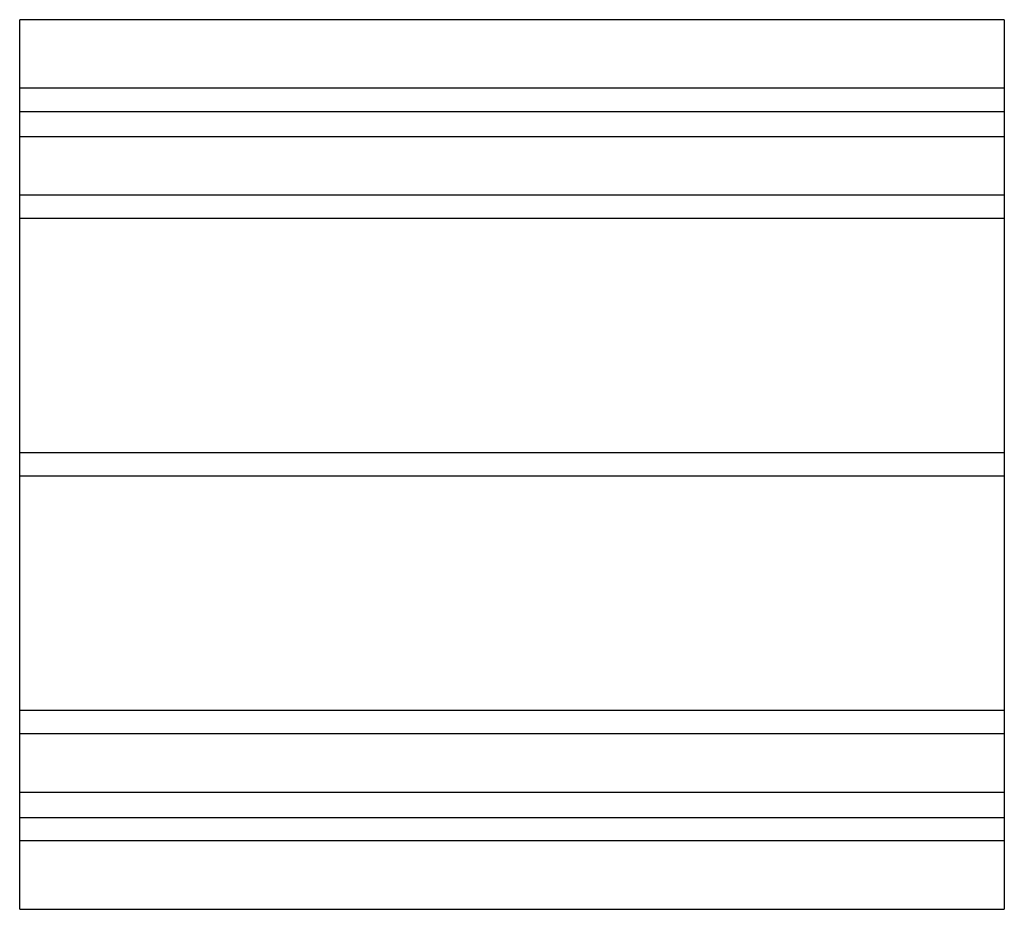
# Model space of a CAD drawing. Header units: millimetres. Extents: x -338 to 338, y -305 to 305.
import ezdxf

# ---------------------------------------------------------------- set-up
doc = ezdxf.new("R2010")
doc.units = ezdxf.units.MM
doc.layers.add('HIDDEN', color=7, linetype='Continuous')
doc.layers.add('THICK', color=7, linetype='Continuous')

msp = doc.modelspace()

# ---------------------------------------------------------------- linework, layer by layer
at = {"layer": 'HIDDEN'}
for p, q in [((337.5, 258), (-337.5, 258)), ((-337.5, 242), (337.5, 242)), ((-337.5, 225), (337.5, 225)), ((337.5, 184.78), (-337.5, 184.78)), ((337.5, 184.78), (-337.5, 184.78)), ((337.5, 168.78), (-337.5, 168.78)), ((337.5, 168.78), (-337.5, 168.78)), ((337.5, 8), (-337.5, 8)), ((337.5, 8), (-337.5, 8)), ((337.5, -8), (-337.5, -8)), ((337.5, -8), (-337.5, -8)), ((337.5, -168.78), (-337.5, -168.78)), ((337.5, -168.78), (-337.5, -168.78)), ((337.5, -184.78), (-337.5, -184.78)), ((337.5, -184.78), (-337.5, -184.78)), ((337.5, -225), (-337.5, -225)), ((-337.5, -242), (337.5, -242)), ((337.5, -258), (-337.5, -258))]:
    msp.add_line(p, q, dxfattribs=at)
at = {"layer": 'THICK'}
for p, q in [((337.5, 305), (-337.5, 305)), ((-337.5, -305), (-337.5, 305)), ((337.5, 305), (337.5, -305)), ((-337.5, -305), (337.5, -305))]:
    msp.add_line(p, q, dxfattribs=at)

doc.saveas('drawing.dxf')
